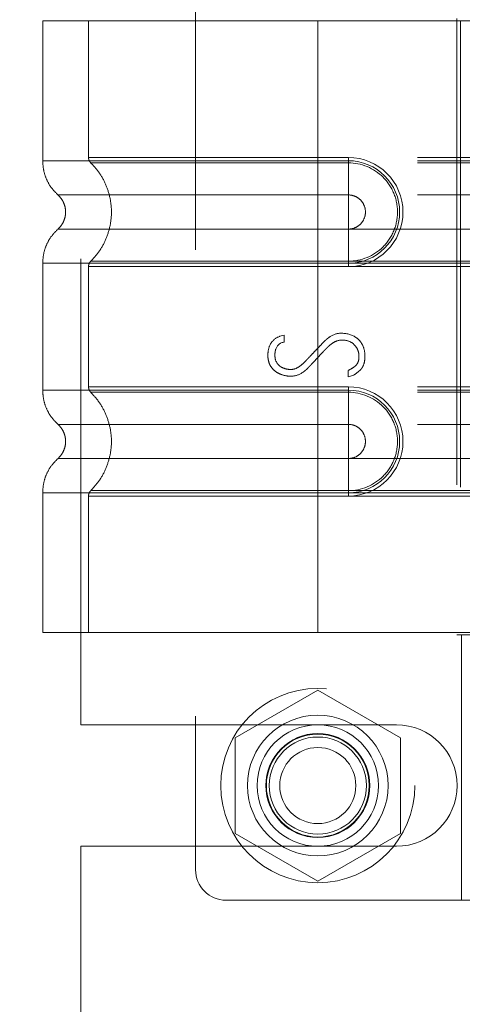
# Model space of a CAD drawing. Header units: inches. Extents: x 0.2 to 10.8, y 0.2 to 8.2.
# Tile 32 of 98: x 1.8247 to 1.9197, y 4.4928 to 4.704. Entities that reach past the tile are written whole.
import ezdxf

# ---------------------------------------------------------------- set-up
doc = ezdxf.new("R2010")
doc.units = ezdxf.units.IN
doc.header["$MEASUREMENT"] = 0
doc.linetypes.add('HIDDEN', pattern=[0.075, 0.05, -0.025])
doc.layers.add('DIMENSIONS', color=140, linetype='Continuous')
doc.layers.add('SLD-0', color=179, linetype='Continuous')
doc.styles.add('SLDTEXTSTYLE0', font='TXT', dxfattribs={"width": 0.7})
doc.dimstyles.new('SLDDIMSTYLE1', dxfattribs={"dimtxt": 0.084961, "dimasz": 0.13, "dimexe": 0, "dimexo": 0.0625, "dimgap": 0.02124, "dimtad": 0, "dimtih": 1, "dimtoh": 1, "dimlfac": 12, "dimrnd": 1e-09, "dimzin": 12, "dimdsep": 46, "dimtxsty": 'SLDTEXTSTYLE0', "dimsah": 1, "dimcen": 0.09, "dimadec": 0, "dimazin": 3, "dimtfac": 1, "dimtmove": 0, "dimatfit": 0, "dimfxl": 0, "dimfrac": 2, "dimtolj": 1, "dimtzin": 12, "dimarcsym": 0})

# ---------------------------------------------------------------- blocks, each defined once
blk = doc.blocks.new('_D_7')
at = {"layer": 'DIMENSIONS'}
for p, q in [((0.53289, 4.36221), (0.53289, 4.61221)), ((1.8425, 4.36221), (0.40789, 4.36221)), ((0.37131, 4.13266), (0.34278, 4.13266)), ((0.34278, 4.13266), (0.34278, 3.99763)), ((0.69446, 4.13266), (0.72299, 4.13266)), ((0.72299, 4.13266), (0.72299, 3.99763)), ((0.34278, 3.99763), (0.37131, 3.99763)), ((0.72299, 3.99763), (0.69446, 3.99763)), ((1.8425, 3.92555), (0.40789, 3.92555)), ((0.53289, 3.92555), (0.53289, 3.67555))]:
    blk.add_line(p, q, dxfattribs=at)
for points in [[(0.53289, 4.36221), (0.55289, 4.49221), (0.51289, 4.49221)], [(0.53289, 3.92555), (0.51289, 3.79555), (0.55289, 3.79555)]]:
    blk.add_solid(points, dxfattribs=at)
at = {"layer": 'DIMENSIONS', "char_height": 0.083333, "attachment_point": 1, "style": 'SLDTEXTSTYLE0'}
for s, insert in [('5.24', (0.40665, 4.2591)), ('133.1', (0.37131, 4.10505))]:
    blk.add_mtext(s, dxfattribs=dict(at, insert=insert))

msp = doc.modelspace()

# ---------------------------------------------------------------- linework, layer by layer
at = {"layer": 'SLD-0', "linetype": 'HIDDEN', "lineweight": 18}
for p, q in [((1.8624664, 4.7546077), (1.8624664, 4.5216681)), ((1.8378798, 4.5527336), (1.8378798, 4.7235252)), ((1.8887131, 4.7037547), (1.829658, 4.7037547)), ((1.829658, 4.7037547), (1.829658, 4.673748)), ((1.8395005, 4.7037547), (1.8395005, 4.6744587)), ((1.8887131, 4.7037547), (1.8887131, 4.673748)), ((1.9193665, 4.7037547), (1.8887131, 4.7037547)), ((1.8887131, 4.7037547), (1.8887131, 4.673748)), ((1.8887131, 4.7037547), (1.8887131, 4.6744587)), ((1.8887131, 4.7037547), (1.8887131, 4.6744587)), ((1.9185386, 4.7042469), (1.9185386, 4.572029)), ((1.9193665, 4.7037547), (1.9193665, 4.5725211)), ((1.9221785, 4.7037547), (1.9193665, 4.7037547)), ((1.9193665, 4.7037547), (1.9193665, 4.5725211)), ((1.8887131, 4.6744587), (1.8952748, 4.6744587)), ((2.0101042, 4.6744587), (1.8887131, 4.6744587)), ((1.8952748, 4.6744587), (1.8952748, 4.6732882)), ((1.8887131, 4.673748), (1.8952748, 4.673748)), ((2.0101042, 4.673748), (1.8887131, 4.673748)), ((1.8887131, 4.6732882), (1.8952748, 4.6732882)), ((2.0101042, 4.6732882), (1.8887131, 4.6732882)), ((1.8952748, 4.673748), (1.8952748, 4.6664065)), ((1.8887131, 4.6664065), (1.8952748, 4.6664065)), ((2.0101042, 4.6664065), (1.8887131, 4.6664065)), ((1.8952748, 4.659082), (1.8887131, 4.659082)), ((1.8887131, 4.659082), (2.0101042, 4.659082)), ((1.8952748, 4.6517405), (1.8952748, 4.659082)), ((1.829658, 4.6517405), (1.829658, 4.6245354)), ((1.8395005, 4.6510298), (1.8395005, 4.6252461)), ((1.8952748, 4.6522003), (1.8887131, 4.6522003)), ((1.8887131, 4.6522003), (2.0101042, 4.6522003)), ((1.8887131, 4.6517405), (1.8887131, 4.6245354)), ((1.8887131, 4.6517405), (1.8887131, 4.6245354)), ((1.8952748, 4.6517405), (1.8887131, 4.6517405)), ((1.8887131, 4.6517405), (2.0101042, 4.6517405)), ((1.8887131, 4.6510298), (1.8887131, 4.6252461)), ((1.8887131, 4.6510298), (1.8887131, 4.6252461)), ((1.8952748, 4.6510298), (1.8887131, 4.6510298)), ((1.8887131, 4.6510298), (2.0101042, 4.6510298)), ((1.8952748, 4.6510298), (1.8952748, 4.6522003)), ((1.8805941, 4.636106), (1.8815229, 4.6363462)), ((1.8815229, 4.6363462), (1.8815229, 4.634857)), ((1.8952623, 4.6273628), (1.8952623, 4.6287719)), ((1.8964153, 4.6277471), (1.8952623, 4.6273628)), ((1.8887131, 4.6252461), (1.8952748, 4.6252461)), ((2.0101042, 4.6252461), (1.8887131, 4.6252461)), ((1.8887131, 4.6245354), (1.8952748, 4.6245354)), ((2.0101042, 4.6245354), (1.8887131, 4.6245354)), ((1.8887131, 4.6240756), (1.8952748, 4.6240756)), ((2.0101042, 4.6240756), (1.8887131, 4.6240756)), ((1.8952748, 4.6252461), (1.8952748, 4.6240756)), ((1.8952748, 4.6245354), (1.8952748, 4.6171939)), ((1.8887131, 4.6171939), (1.8952748, 4.6171939)), ((2.0101042, 4.6171939), (1.8887131, 4.6171939)), ((1.8952748, 4.6098694), (1.8887131, 4.6098694)), ((1.8887131, 4.6098694), (2.0101042, 4.6098694)), ((1.8952748, 4.6025279), (1.8952748, 4.6098694)), ((1.829658, 4.6025279), (1.829658, 4.5725211)), ((1.8952748, 4.6029877), (1.8887131, 4.6029877)), ((1.8887131, 4.6029877), (2.0101042, 4.6029877)), ((1.8887131, 4.6025279), (1.8887131, 4.5725211)), ((1.8952748, 4.6025279), (1.8887131, 4.6025279)), ((1.8887131, 4.6025279), (1.8887131, 4.5725211)), ((1.8887131, 4.6025279), (2.0101042, 4.6025279)), ((1.8952748, 4.6018172), (1.8952748, 4.6029877)), ((1.8395005, 4.6018172), (1.8395005, 4.5725211)), ((1.8887131, 4.6018172), (1.8887131, 4.5725211)), ((1.8887131, 4.6018172), (1.8887131, 4.5725211)), ((1.8952748, 4.6018172), (1.8887131, 4.6018172)), ((1.8887131, 4.6018172), (2.0101042, 4.6018172)), ((1.8887131, 4.5725211), (1.829658, 4.5725211)), ((1.9193665, 4.5725211), (1.8887131, 4.5725211)), ((1.9185386, 4.572029), (1.9379257, 4.572029)), ((1.9221785, 4.5725211), (1.9193665, 4.5725211)), ((1.919553, 4.572029), (1.919553, 4.5151064)), ((1.8887131, 4.5602087), (1.8709631, 4.5499607)), ((1.9064631, 4.5499607), (1.8887131, 4.5602087)), ((1.8378798, 4.5527336), (1.9055881, 4.5527336)), ((1.8709631, 4.5499607), (1.8709631, 4.5294648)), ((1.9064631, 4.5294648), (1.9064631, 4.5499607)), ((1.8709631, 4.5294648), (1.8887131, 4.5192168)), ((1.8887131, 4.5192168), (1.9064631, 4.5294648)), ((1.8378798, 4.4444523), (1.8378798, 4.5266919)), ((1.8378798, 4.5266919), (1.9055881, 4.5266919)), ((1.8690281, 4.5151064), (1.9379257, 4.5151064))]:
    msp.add_line(p, q, dxfattribs=at)
for radius in [0.0208333, 0.0150919, 0.0130208, 0.0111549, 0.0110417, 0.0104167, 0.0081625]:
    msp.add_circle((1.8887131, 4.5397127), radius, dxfattribs=at)
for centre, radius, start, end in [((1.8952748, 4.6627442), 0.0117145, 270, 90), ((1.8952748, 4.6627442), 0.0110038, 270, 90), ((1.8952748, 4.6135316), 0.0117145, 270, 90), ((1.8952748, 4.6135316), 0.0110038, 270, 90), ((1.9055881, 4.5397127), 0.0130208, 270, 90), ((1.8690281, 4.5216681), 0.0065617, 180, 270)]:
    msp.add_arc(centre, radius, start, end, dxfattribs=at)
for points, knots in [([(1.8887131, 4.6744587), (1.881195, 4.6744587), (1.8683243, 4.6744587), (1.8524017, 4.6744587), (1.8420624, 4.6744587), (1.8382194, 4.6744587), (1.8420624, 4.6744587), (1.8524017, 4.6744587), (1.8683243, 4.6744587), (1.881195, 4.6744587), (1.8887131, 4.6744587)], [4.71239975, 4.71239975, 4.71239975, 4.71239975, 5.17054869, 5.49779793, 5.89049701, 6.2831961, 6.67589519, 7.06859428, 7.39584352, 7.85399245, 7.85399245, 7.85399245, 7.85399245]), ([(1.8395005, 4.6744663), (1.8395059, 4.6743574), (1.8395166, 4.6741373), (1.8396206, 4.6738208), (1.8397736, 4.6735249), (1.8399231, 4.673363), (1.8399971, 4.6732829)], [0, 0, 0, 0, 0.24752411, 0.50000002, 0.75247592, 1, 1, 1, 1]), ([(1.8296578, 4.673748), (1.8296999, 4.6730607), (1.8297849, 4.6716709), (1.8304669, 4.6696759), (1.8315097, 4.6678442), (1.8324942, 4.6668607), (1.8329809, 4.6663744)], [0, 0, 0, 0, 0.24733805, 0.50013361, 0.7528697, 1, 1, 1, 1]), ([(1.8887131, 4.673748), (1.8848479, 4.673748), (1.8809829, 4.673748), (1.8734011, 4.673748), (1.8696846, 4.673748), (1.8625427, 4.673748), (1.8591176, 4.673748), (1.8526901, 4.673748), (1.8496879, 4.673748), (1.8442217, 4.673748), (1.8417579, 4.673748), (1.8374632, 4.673748), (1.8356324, 4.673748), (1.8326742, 4.673748), (1.8315468, 4.673748), (1.8300387, 4.673748), (1.829658, 4.673748), (1.829658, 4.673748), (1.8300387, 4.673748), (1.8315468, 4.673748), (1.8326742, 4.673748), (1.8356324, 4.673748), (1.8374632, 4.673748), (1.8417579, 4.673748), (1.8442217, 4.673748), (1.8496879, 4.673748), (1.8526901, 4.673748), (1.8591176, 4.673748), (1.8625427, 4.673748), (1.8696846, 4.673748), (1.8734011, 4.673748), (1.8809829, 4.673748), (1.8848479, 4.673748), (1.8887131, 4.673748)], [0, 0, 0, 0, 0.0625, 0.0625, 0.125, 0.125, 0.1875, 0.1875, 0.25, 0.25, 0.3125, 0.3125, 0.375, 0.375, 0.4375, 0.4375, 0.5, 0.5, 0.5625, 0.5625, 0.625, 0.625, 0.6875, 0.6875, 0.75, 0.75, 0.8125, 0.8125, 0.875, 0.875, 0.9375, 0.9375, 1, 1, 1, 1]), ([(1.8398907, 4.6733864), (1.8405658, 4.6726587), (1.8419158, 4.6712035), (1.8433178, 4.6685544), (1.8442124, 4.6657132), (1.8445199, 4.6627442), (1.8442124, 4.6597753), (1.8433178, 4.6569341), (1.8419158, 4.654285), (1.8405658, 4.6528298), (1.8398907, 4.652102)], [0, 0, 0, 0, 0.12508578, 0.25012635, 0.37515545, 0.5, 0.62484455, 0.74987365, 0.87491422, 1, 1, 1, 1]), ([(1.8887131, 4.6732882), (1.8823342, 4.6732882), (1.8759613, 4.6732882), (1.8641763, 4.6732883), (1.8587705, 4.6732883), (1.8497554, 4.6732884), (1.8461411, 4.6732884), (1.8412618, 4.6732885), (1.839992, 4.6732885), (1.8399934, 4.6732885), (1.8412602, 4.6732886), (1.8461421, 4.6732886), (1.8497539, 4.6732886), (1.8587707, 4.6732887), (1.8641758, 4.6732887), (1.8759611, 4.6732888), (1.8823333, 4.6732888), (1.8887131, 4.6732888)], [0, 0, 0, 0, 0.125, 0.125, 0.25, 0.25, 0.375, 0.375, 0.5, 0.5, 0.625, 0.625, 0.75, 0.75, 0.875, 0.875, 1, 1, 1, 1]), ([(1.8887131, 4.673748), (1.8887131, 4.672367), (1.8887131, 4.6709866), (1.8887131, 4.6684656), (1.8887131, 4.6673263), (1.8887131, 4.6664065)], [0, 0, 0, 0, 0.5, 0.5, 1, 1, 1, 1]), ([(1.8887131, 4.673748), (1.8887131, 4.6724085), (1.8887131, 4.6695999), (1.8887131, 4.6672948), (1.8887131, 4.6664056)], [0.052118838, 0.052118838, 0.052118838, 0.052118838, 0.500001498, 0.948006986, 0.948006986, 0.948006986, 0.948006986]), ([(1.8887131, 4.6522003), (1.8887131, 4.6549318), (1.8887131, 4.6627442), (1.8887131, 4.6705567), (1.8887131, 4.6732882)], [0.027131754, 0.027131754, 0.027131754, 0.027131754, 0.5, 0.972868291, 0.972868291, 0.972868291, 0.972868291]), ([(1.8952748, 4.6732882), (1.8980463, 4.6733159), (1.9021439, 4.6715664), (1.9052695, 4.6668838), (1.9060933, 4.6627442), (1.9052695, 4.6586046), (1.9021439, 4.6539221), (1.8980463, 4.6521725), (1.8952748, 4.6522003)], [6.28318531, 6.28318531, 6.28318531, 6.28318531, 7.06858347, 7.46128255, 7.85398163, 8.24668072, 8.6393798, 9.42477796, 9.42477796, 9.42477796, 9.42477796]), ([(1.8329087, 4.6664385), (1.8331554, 4.6661926), (1.8336494, 4.6657003), (1.8341678, 4.6647822), (1.8345017, 4.6637886), (1.8346181, 4.6627442), (1.8345017, 4.6616998), (1.8341678, 4.6607062), (1.8336494, 4.6597881), (1.8331554, 4.6592958), (1.8329087, 4.65905)], [0, 0, 0, 0, 0.12483242, 0.24993914, 0.37510573, 0.5, 0.62489427, 0.75006086, 0.87516758, 1, 1, 1, 1]), ([(1.8887131, 4.6664056), (1.8804427, 4.6664056), (1.8660303, 4.6664056), (1.8479076, 4.6664056), (1.8359199, 4.6664056), (1.8314585, 4.6664056), (1.8359199, 4.6664056), (1.8479076, 4.6664056), (1.8660303, 4.6664056), (1.8804427, 4.6664056), (1.8887131, 4.6664056)], [4.71241411, 4.71241411, 4.71241411, 4.71241411, 5.15721613, 5.48839216, 5.88580339, 6.28321463, 6.68062587, 7.0780371, 7.40921314, 7.85401516, 7.85401516, 7.85401516, 7.85401516]), ([(1.8952748, 4.6664065), (1.8957542, 4.6664065), (1.8962334, 4.6663111), (1.8971191, 4.6659442), (1.8975254, 4.6656728), (1.8982033, 4.6649948), (1.8984748, 4.6645886), (1.8988417, 4.6637028), (1.898937, 4.6632236), (1.898937, 4.6622648), (1.8988417, 4.6617857), (1.8984748, 4.6608999), (1.8982033, 4.6604936), (1.8975254, 4.6598157), (1.8971191, 4.6595442), (1.8962334, 4.6591773), (1.8957542, 4.659082), (1.8952748, 4.659082)], [0, 0, 0, 0, 0.125, 0.125, 0.25, 0.25, 0.375, 0.375, 0.5, 0.5, 0.625, 0.625, 0.75, 0.75, 0.875, 0.875, 1, 1, 1, 1]), ([(1.8329809, 4.6591141), (1.8324942, 4.6586278), (1.8315097, 4.6576442), (1.8304669, 4.6558125), (1.8297849, 4.6538175), (1.8296999, 4.6524277), (1.8296578, 4.6517404)], [0, 0, 0, 0, 0.24713031, 0.49986639, 0.75266195, 1, 1, 1, 1]), ([(1.8887131, 4.6590829), (1.8804427, 4.6590829), (1.8660303, 4.6590829), (1.8479076, 4.6590829), (1.8359199, 4.6590829), (1.8314585, 4.6590829), (1.8359199, 4.6590829), (1.8479076, 4.6590829), (1.8660303, 4.6590829), (1.8804427, 4.6590829), (1.8887131, 4.6590829)], [4.71236405, 4.71236405, 4.71236405, 4.71236405, 5.15716608, 5.48834211, 5.88575335, 6.2831646, 6.68057584, 7.07798708, 7.40916311, 7.85396503, 7.85396503, 7.85396503, 7.85396503]), ([(1.8887131, 4.6517405), (1.8887131, 4.65308), (1.8887131, 4.6558886), (1.8887131, 4.6581937), (1.8887131, 4.6590829)], [0.052118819, 0.052118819, 0.052118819, 0.052118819, 0.500001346, 0.948007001, 0.948007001, 0.948007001, 0.948007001]), ([(1.8887131, 4.6517405), (1.8887131, 4.6531215), (1.8887131, 4.6545018), (1.8887131, 4.6570228), (1.8887131, 4.6581622), (1.8887131, 4.659082)], [0, 0, 0, 0, 0.5, 0.5, 1, 1, 1, 1]), ([(1.8887131, 4.6517405), (1.8848479, 4.6517405), (1.8809829, 4.6517405), (1.8734011, 4.6517405), (1.8696846, 4.6517405), (1.8625427, 4.6517405), (1.8591176, 4.6517405), (1.8526901, 4.6517405), (1.8496879, 4.6517405), (1.8442217, 4.6517405), (1.8417579, 4.6517405), (1.8374632, 4.6517405), (1.8356324, 4.6517405), (1.8326742, 4.6517405), (1.8315468, 4.6517405), (1.8300387, 4.6517405), (1.829658, 4.6517405), (1.829658, 4.6517405), (1.8300387, 4.6517405), (1.8315468, 4.6517405), (1.8326742, 4.6517405), (1.8356324, 4.6517405), (1.8374632, 4.6517405), (1.8417579, 4.6517405), (1.8442217, 4.6517405), (1.8496879, 4.6517405), (1.8526901, 4.6517405), (1.8591176, 4.6517405), (1.8625427, 4.6517405), (1.8696846, 4.6517405), (1.8734011, 4.6517405), (1.8809829, 4.6517405), (1.8848479, 4.6517405), (1.8887131, 4.6517405)], [0, 0, 0, 0, 0.0625, 0.0625, 0.125, 0.125, 0.1875, 0.1875, 0.25, 0.25, 0.3125, 0.3125, 0.375, 0.375, 0.4375, 0.4375, 0.5, 0.5, 0.5625, 0.5625, 0.625, 0.625, 0.6875, 0.6875, 0.75, 0.75, 0.8125, 0.8125, 0.875, 0.875, 0.9375, 0.9375, 1, 1, 1, 1]), ([(1.8887131, 4.6510298), (1.881195, 4.6510298), (1.8683243, 4.6510298), (1.8524017, 4.6510298), (1.8420624, 4.6510298), (1.8382194, 4.6510298), (1.8420624, 4.6510298), (1.8524017, 4.6510298), (1.8683243, 4.6510298), (1.881195, 4.6510298), (1.8887131, 4.6510298)], [4.71239001, 4.71239001, 4.71239001, 4.71239001, 5.17053895, 5.49778819, 5.89048727, 6.28318636, 6.67588545, 7.06858454, 7.39583378, 7.85398272, 7.85398272, 7.85398272, 7.85398272]), ([(1.8399971, 4.6522056), (1.8399231, 4.6521255), (1.8397736, 4.6519636), (1.8396206, 4.6516677), (1.8395166, 4.6513512), (1.8395059, 4.6511311), (1.8395005, 4.6510222)], [0, 0, 0, 0, 0.24752409, 0.49999999, 0.7524759, 1, 1, 1, 1]), ([(1.8887131, 4.6521996), (1.8823333, 4.6521997), (1.8759611, 4.6521997), (1.8641758, 4.6521997), (1.8587707, 4.6521998), (1.8497539, 4.6521998), (1.8461421, 4.6521999), (1.8412602, 4.6521999), (1.8399934, 4.6521999), (1.839992, 4.6522), (1.8412618, 4.6522), (1.8461411, 4.6522001), (1.8497554, 4.6522001), (1.8587705, 4.6522001), (1.8641763, 4.6522002), (1.8759613, 4.6522002), (1.8823342, 4.6522002), (1.8887131, 4.6522003)], [0, 0, 0, 0, 0.125, 0.125, 0.25, 0.25, 0.375, 0.375, 0.5, 0.5, 0.625, 0.625, 0.75, 0.75, 0.875, 0.875, 1, 1, 1, 1]), ([(1.8952623, 4.6287719), (1.8957617, 4.6290369), (1.8963619, 4.6294026), (1.8967193, 4.6296547), (1.8972055, 4.6301708), (1.8975515, 4.6309706), (1.8975761, 4.6322656), (1.8972764, 4.6333554), (1.8963169, 4.6346448), (1.8950528, 4.6352562), (1.8933055, 4.6353908), (1.8920223, 4.6347292), (1.891252, 4.6341448), (1.8907741, 4.6337122), (1.8903497, 4.6332742), (1.8901296, 4.6330404), (1.8896501, 4.632535), (1.889018, 4.6318622), (1.8882345, 4.6310264), (1.8876033, 4.6303508), (1.8871276, 4.6298455), (1.8869063, 4.6296069), (1.8864751, 4.6291603), (1.8860122, 4.6287422), (1.8848557, 4.6278514), (1.8831284, 4.6273711), (1.8814096, 4.6276765), (1.8802609, 4.6281353), (1.8795787, 4.6285406), (1.8786772, 4.6294246), (1.8781896, 4.6304082), (1.8779597, 4.6316116), (1.8780505, 4.6333786), (1.8787139, 4.6349979), (1.8798658, 4.6358228), (1.8805941, 4.636106)], [0, 0, 0, 0, 0.03125, 0.046875, 0.0625, 0.09375, 0.125, 0.15625, 0.1875, 0.25, 0.3125, 0.34375, 0.359375, 0.375, 0.3828125, 0.390625, 0.40625, 0.4375, 0.46875, 0.5, 0.515625, 0.5234375, 0.53125, 0.546875, 0.5625, 0.625, 0.6875, 0.71875, 0.75, 0.78125, 0.8125, 0.84375, 0.875, 0.9375, 1, 1, 1, 1]), ([(1.8815229, 4.634857), (1.8805875, 4.6347011), (1.8798237, 4.6340509), (1.8795203, 4.6326533), (1.8794735, 4.6314855), (1.879733, 4.6305276), (1.8804768, 4.6297351), (1.8810321, 4.6293736), (1.8818208, 4.629065), (1.8829564, 4.628891), (1.8840561, 4.6291143), (1.8850776, 4.629817), (1.8857184, 4.630376), (1.886368, 4.6310565), (1.8866093, 4.6313199), (1.8872253, 4.6319729), (1.8880051, 4.6327976), (1.8890113, 4.6338372), (1.8897648, 4.6346663), (1.8906107, 4.6354744), (1.8918136, 4.6363901), (1.8928307, 4.6367466), (1.893645, 4.6367466)], [0, 0, 0, 0, 0.125, 0.15625, 0.1875, 0.25, 0.28125, 0.3125, 0.375, 0.4375, 0.5, 0.53125, 0.5625, 0.578125, 0.59375, 0.625, 0.6875, 0.75, 0.8125, 0.84375, 0.875, 1, 1, 1, 1]), ([(1.893645, 4.6367466), (1.8948997, 4.6367466), (1.8964783, 4.6363302), (1.8980358, 4.6348507), (1.8987003, 4.6334541), (1.8989168, 4.6316294), (1.8986766, 4.6301816), (1.8983079, 4.6294328), (1.8979915, 4.6290035), (1.8978326, 4.6288464), (1.8973444, 4.6284208), (1.8967643, 4.6279946), (1.8964153, 4.6277471)], [0, 0, 0, 0, 0.25, 0.375, 0.5, 0.625, 0.75, 0.8125, 0.84375, 0.875, 0.9375, 1, 1, 1, 1]), ([(1.8296578, 4.6245354), (1.8296999, 4.6238481), (1.8297849, 4.6224583), (1.8304669, 4.6204633), (1.8315097, 4.6186316), (1.8324942, 4.6176481), (1.8329809, 4.6171618)], [0, 0, 0, 0, 0.24733805, 0.50013361, 0.7528697, 1, 1, 1, 1]), ([(1.8887131, 4.6245354), (1.8848479, 4.6245354), (1.8809829, 4.6245354), (1.8734011, 4.6245354), (1.8696846, 4.6245354), (1.8625427, 4.6245354), (1.8591176, 4.6245354), (1.8526901, 4.6245354), (1.8496879, 4.6245354), (1.8442217, 4.6245354), (1.8417579, 4.6245354), (1.8374632, 4.6245354), (1.8356324, 4.6245354), (1.8326742, 4.6245354), (1.8315468, 4.6245354), (1.8300387, 4.6245354), (1.829658, 4.6245354), (1.829658, 4.6245354), (1.8300387, 4.6245354), (1.8315468, 4.6245354), (1.8326742, 4.6245354), (1.8356324, 4.6245354), (1.8374632, 4.6245354), (1.8417579, 4.6245354), (1.8442217, 4.6245354), (1.8496879, 4.6245354), (1.8526901, 4.6245354), (1.8591176, 4.6245354), (1.8625427, 4.6245354), (1.8696846, 4.6245354), (1.8734011, 4.6245354), (1.8809829, 4.6245354), (1.8848479, 4.6245354), (1.8887131, 4.6245354)], [0, 0, 0, 0, 0.0625, 0.0625, 0.125, 0.125, 0.1875, 0.1875, 0.25, 0.25, 0.3125, 0.3125, 0.375, 0.375, 0.4375, 0.4375, 0.5, 0.5, 0.5625, 0.5625, 0.625, 0.625, 0.6875, 0.6875, 0.75, 0.75, 0.8125, 0.8125, 0.875, 0.875, 0.9375, 0.9375, 1, 1, 1, 1]), ([(1.8887131, 4.6252461), (1.88146, 4.6252461), (1.8688185, 4.6252461), (1.8528835, 4.6252461), (1.8422789, 4.6252461), (1.838206, 4.6252461), (1.8419125, 4.6252461), (1.8522244, 4.6252461), (1.8682022, 4.6252461), (1.8811498, 4.6252461), (1.8887131, 4.6252461)], [4.71239469, 4.71239469, 4.71239469, 4.71239469, 5.154448, 5.48366074, 5.87871603, 6.27377131, 6.6688266, 7.06388188, 7.39309462, 7.85399245, 7.85399245, 7.85399245, 7.85399245]), ([(1.8395005, 4.6252537), (1.8395059, 4.6251448), (1.8395167, 4.6249247), (1.8396206, 4.6246082), (1.8397736, 4.6243123), (1.8399231, 4.6241504), (1.8399971, 4.6240703)], [0, 0, 0, 0, 0.24752414, 0.50000006, 0.75247595, 1, 1, 1, 1]), ([(1.8398907, 4.6241738), (1.8405616, 4.6234434), (1.8419038, 4.6219819), (1.8433073, 4.6193355), (1.8442089, 4.6164976), (1.8445216, 4.6135316), (1.8442089, 4.6105656), (1.8433073, 4.6077278), (1.8419038, 4.6050813), (1.8405616, 4.6036199), (1.8398907, 4.6028894)], [0, 0, 0, 0, 0.12505483, 0.25020853, 0.37526383, 0.5, 0.62473617, 0.74979147, 0.87494517, 1, 1, 1, 1]), ([(1.8887131, 4.6240756), (1.886683, 4.6240756), (1.8845248, 4.6240756), (1.8799665, 4.6240756), (1.8775656, 4.6240756), (1.8725766, 4.6240756), (1.8699876, 4.6240756), (1.8647389, 4.6240756), (1.8620787, 4.6240756), (1.8568818, 4.6240756), (1.8543457, 4.6240756), (1.8496646, 4.6240756), (1.8475219, 4.6240756), (1.8439254, 4.6240756), (1.8424748, 4.6240756), (1.8405068, 4.6240756), (1.8399917, 4.6240756), (1.8399917, 4.6240756), (1.8405068, 4.6240756), (1.8424748, 4.6240756), (1.8439254, 4.6240756), (1.8475219, 4.6240756), (1.8496646, 4.6240756), (1.8543457, 4.6240756), (1.8568818, 4.6240756), (1.8620787, 4.6240756), (1.8647389, 4.6240756), (1.8699876, 4.6240756), (1.8725765, 4.6240756), (1.8775656, 4.6240756), (1.8799665, 4.6240756), (1.8845248, 4.6240756), (1.886683, 4.6240756), (1.8887131, 4.6240756)], [0, 0, 0, 0, 0.0625, 0.0625, 0.125, 0.125, 0.1875, 0.1875, 0.25, 0.25, 0.3125, 0.3125, 0.375, 0.375, 0.4375, 0.4375, 0.5, 0.5, 0.5625, 0.5625, 0.625, 0.625, 0.6875, 0.6875, 0.75, 0.75, 0.8125, 0.8125, 0.875, 0.875, 0.9375, 0.9375, 1, 1, 1, 1]), ([(1.8887131, 4.6245354), (1.8887131, 4.6231544), (1.8887131, 4.621774), (1.8887131, 4.619253), (1.8887131, 4.6181137), (1.8887131, 4.6171939)], [0, 0, 0, 0, 0.5, 0.5, 1, 1, 1, 1]), ([(1.8887131, 4.6245354), (1.8887131, 4.6231959), (1.8887131, 4.6203873), (1.8887131, 4.6180822), (1.8887131, 4.617193)], [0.052118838, 0.052118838, 0.052118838, 0.052118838, 0.500001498, 0.948006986, 0.948006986, 0.948006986, 0.948006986]), ([(1.8952748, 4.6240756), (1.8980463, 4.6241033), (1.9021439, 4.6223538), (1.9052695, 4.6176712), (1.9060933, 4.6135316), (1.9052695, 4.609392), (1.9021439, 4.6047095), (1.8980463, 4.6029599), (1.8952748, 4.6029877)], [6.28318531, 6.28318531, 6.28318531, 6.28318531, 7.06858347, 7.46128255, 7.85398163, 8.24668072, 8.6393798, 9.42477796, 9.42477796, 9.42477796, 9.42477796]), ([(1.8329087, 4.6172259), (1.8331554, 4.61698), (1.8336494, 4.6164877), (1.8341678, 4.6155696), (1.8345017, 4.614576), (1.8346181, 4.6135316), (1.8345017, 4.6124872), (1.8341678, 4.6114936), (1.8336494, 4.6105755), (1.8331554, 4.6100832), (1.8329087, 4.6098374)], [0, 0, 0, 0, 0.124832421, 0.249939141, 0.375105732, 0.5, 0.624894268, 0.750060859, 0.875167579, 1, 1, 1, 1]), ([(1.8887131, 4.617193), (1.8804427, 4.617193), (1.8660303, 4.617193), (1.8479076, 4.617193), (1.8359199, 4.617193), (1.8314585, 4.617193), (1.8359199, 4.617193), (1.8479076, 4.617193), (1.8660303, 4.617193), (1.8804427, 4.617193), (1.8887131, 4.617193)], [4.71241411, 4.71241411, 4.71241411, 4.71241411, 5.15721613, 5.48839216, 5.88580339, 6.28321463, 6.68062587, 7.0780371, 7.40921314, 7.85401516, 7.85401516, 7.85401516, 7.85401516]), ([(1.8952748, 4.6171939), (1.8957542, 4.6171939), (1.8962334, 4.6170985), (1.8971191, 4.6167316), (1.8975254, 4.6164602), (1.8982033, 4.6157822), (1.8984748, 4.615376), (1.8988417, 4.6144902), (1.898937, 4.614011), (1.898937, 4.6130522), (1.8988417, 4.6125731), (1.8984748, 4.6116873), (1.8982033, 4.611281), (1.8975254, 4.6106031), (1.8971191, 4.6103316), (1.8962334, 4.6099647), (1.8957542, 4.6098694), (1.8952748, 4.6098694)], [0, 0, 0, 0, 0.125, 0.125, 0.25, 0.25, 0.375, 0.375, 0.5, 0.5, 0.625, 0.625, 0.75, 0.75, 0.875, 0.875, 1, 1, 1, 1]), ([(1.8329809, 4.6099015), (1.8324942, 4.6094152), (1.8315097, 4.6084316), (1.8304669, 4.6065999), (1.8297849, 4.6046049), (1.8296999, 4.6032151), (1.8296578, 4.6025278)], [0, 0, 0, 0, 0.24713031, 0.49986639, 0.75266195, 1, 1, 1, 1]), ([(1.8887131, 4.6098703), (1.8804427, 4.6098703), (1.8660303, 4.6098703), (1.8479076, 4.6098703), (1.8359199, 4.6098703), (1.8314585, 4.6098703), (1.8359199, 4.6098703), (1.8479076, 4.6098703), (1.8660303, 4.6098703), (1.8804427, 4.6098703), (1.8887131, 4.6098703)], [4.71236405, 4.71236405, 4.71236405, 4.71236405, 5.15716608, 5.48834211, 5.88575335, 6.2831646, 6.68057584, 7.07798708, 7.40916311, 7.85396514, 7.85396514, 7.85396514, 7.85396514]), ([(1.8887131, 4.6025279), (1.8887131, 4.6038674), (1.8887131, 4.606676), (1.8887131, 4.6089811), (1.8887131, 4.6098703)], [0.052118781, 0.052118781, 0.052118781, 0.052118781, 0.500001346, 0.948006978, 0.948006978, 0.948006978, 0.948006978]), ([(1.8887131, 4.6025279), (1.8887131, 4.6039089), (1.8887131, 4.6052892), (1.8887131, 4.6078102), (1.8887131, 4.6089496), (1.8887131, 4.6098694)], [0, 0, 0, 0, 0.5, 0.5, 1, 1, 1, 1]), ([(1.8887131, 4.6025279), (1.8848479, 4.6025279), (1.8809829, 4.6025279), (1.8734011, 4.6025279), (1.8696846, 4.6025279), (1.8625427, 4.6025279), (1.8591176, 4.6025279), (1.8526901, 4.6025279), (1.8496879, 4.6025279), (1.8442217, 4.6025279), (1.8417579, 4.6025279), (1.8374632, 4.6025279), (1.8356324, 4.6025279), (1.8326742, 4.6025279), (1.8315468, 4.6025279), (1.8300387, 4.6025279), (1.829658, 4.6025279), (1.829658, 4.6025279), (1.8300387, 4.6025279), (1.8315468, 4.6025279), (1.8326742, 4.6025279), (1.8356324, 4.6025279), (1.8374632, 4.6025279), (1.8417579, 4.6025279), (1.8442217, 4.6025279), (1.8496879, 4.6025279), (1.8526901, 4.6025279), (1.8591176, 4.6025279), (1.8625427, 4.6025279), (1.8696846, 4.6025279), (1.8734011, 4.6025279), (1.8809829, 4.6025279), (1.8848479, 4.6025279), (1.8887131, 4.6025279)], [0, 0, 0, 0, 0.0625, 0.0625, 0.125, 0.125, 0.1875, 0.1875, 0.25, 0.25, 0.3125, 0.3125, 0.375, 0.375, 0.4375, 0.4375, 0.5, 0.5, 0.5625, 0.5625, 0.625, 0.625, 0.6875, 0.6875, 0.75, 0.75, 0.8125, 0.8125, 0.875, 0.875, 0.9375, 0.9375, 1, 1, 1, 1]), ([(1.8399971, 4.602993), (1.8399231, 4.6029129), (1.8397736, 4.602751), (1.8396206, 4.6024551), (1.8395167, 4.6021386), (1.8395059, 4.6019185), (1.8395005, 4.6018096)], [0, 0, 0, 0, 0.24752406, 0.49999996, 0.75247587, 1, 1, 1, 1]), ([(1.8887131, 4.6029877), (1.886683, 4.6029877), (1.8845248, 4.6029877), (1.8799665, 4.6029877), (1.8775656, 4.6029877), (1.8725765, 4.6029877), (1.8699876, 4.6029877), (1.8647389, 4.6029877), (1.8620787, 4.6029877), (1.8568818, 4.6029877), (1.8543457, 4.6029877), (1.8496646, 4.6029877), (1.8475219, 4.6029877), (1.8439254, 4.6029877), (1.8424748, 4.6029877), (1.8405068, 4.6029877), (1.8399917, 4.6029877), (1.8399917, 4.6029877), (1.8405068, 4.6029877), (1.8424748, 4.6029877), (1.8439254, 4.6029877), (1.8475219, 4.6029877), (1.8496646, 4.6029877), (1.8543457, 4.6029877), (1.8568818, 4.6029877), (1.8620787, 4.6029877), (1.8647389, 4.6029877), (1.8699876, 4.6029877), (1.8725766, 4.6029877), (1.8775656, 4.6029877), (1.8799665, 4.6029877), (1.8845248, 4.6029877), (1.886683, 4.6029877), (1.8887131, 4.6029877)], [0, 0, 0, 0, 0.0625, 0.0625, 0.125, 0.125, 0.1875, 0.1875, 0.25, 0.25, 0.3125, 0.3125, 0.375, 0.375, 0.4375, 0.4375, 0.5, 0.5, 0.5625, 0.5625, 0.625, 0.625, 0.6875, 0.6875, 0.75, 0.75, 0.8125, 0.8125, 0.875, 0.875, 0.9375, 0.9375, 1, 1, 1, 1]), ([(1.8887131, 4.6018172), (1.8811498, 4.6018172), (1.8682022, 4.6018172), (1.8522244, 4.6018172), (1.8419125, 4.6018172), (1.838206, 4.6018172), (1.8422789, 4.6018172), (1.8528835, 4.6018172), (1.8688185, 4.6018172), (1.88146, 4.6018172), (1.8887131, 4.6018172)], [4.71239001, 4.71239001, 4.71239001, 4.71239001, 5.17328784, 5.50250058, 5.89755587, 6.29261115, 6.68766644, 7.08272172, 7.41193446, 7.85398778, 7.85398778, 7.85398778, 7.85398778])]:
    msp.add_open_spline(points, degree=3, knots=knots, dxfattribs=at)
for points in [[(1.8887131, 4.6744587), (1.8887131, 4.6740242), (1.8887131, 4.6735926), (1.8887131, 4.6732882)], [(1.8887131, 4.6744587), (1.8887131, 4.6740344), (1.8887131, 4.6735813), (1.8887131, 4.6732881)], [(1.8887131, 4.6522003), (1.8887131, 4.6549428), (1.8887131, 4.6627442), (1.8887131, 4.6705457), (1.8887131, 4.6732882)], [(1.8952748, 4.6627442), (1.8952748, 4.6647031), (1.8952748, 4.6686125), (1.8952748, 4.6719166), (1.8952748, 4.6732882)], [(1.8887131, 4.6627442), (1.8887131, 4.6641177), (1.8887131, 4.6654911), (1.8887131, 4.6664065)], [(1.8887131, 4.6627442), (1.8887131, 4.6641178), (1.8887131, 4.6654914), (1.8887131, 4.6664058)], [(1.8952748, 4.6627442), (1.8952748, 4.6641177), (1.8952748, 4.6654911), (1.8952748, 4.6664065)], [(1.8887131, 4.659082), (1.8887131, 4.6599973), (1.8887131, 4.6613708), (1.8887131, 4.6627442)], [(1.8887131, 4.6590827), (1.8887131, 4.6599971), (1.8887131, 4.6613707), (1.8887131, 4.6627442)], [(1.8952748, 4.659082), (1.8952748, 4.6599973), (1.8952748, 4.6613708), (1.8952748, 4.6627442)], [(1.8952748, 4.6522003), (1.8952748, 4.6535718), (1.8952748, 4.656876), (1.8952748, 4.6607853), (1.8952748, 4.6627442)], [(1.8887131, 4.6510298), (1.8887131, 4.6514541), (1.8887131, 4.6519072), (1.8887131, 4.6522004)], [(1.8887131, 4.6510298), (1.8887131, 4.6514642), (1.8887131, 4.6518959), (1.8887131, 4.6522003)], [(1.8887131, 4.6252461), (1.8887131, 4.6248116), (1.8887131, 4.62438), (1.8887131, 4.6240756)], [(1.8887131, 4.6252461), (1.8887131, 4.6248218), (1.8887131, 4.6243687), (1.8887131, 4.6240755)], [(1.8887131, 4.6240756), (1.8887131, 4.6213331), (1.8887131, 4.6135316), (1.8887131, 4.6057302), (1.8887131, 4.6029877)], [(1.8887131, 4.6240756), (1.8887131, 4.6213324), (1.8887131, 4.6135316), (1.8887131, 4.6057309), (1.8887131, 4.6029877)], [(1.8952748, 4.6135316), (1.8952748, 4.6154905), (1.8952748, 4.6193999), (1.8952748, 4.622704), (1.8952748, 4.6240756)], [(1.8887131, 4.6171939), (1.8887131, 4.6162785), (1.8887131, 4.6149051), (1.8887131, 4.6135316)], [(1.8887131, 4.6171932), (1.8887131, 4.6162788), (1.8887131, 4.6149052), (1.8887131, 4.6135316)], [(1.8952748, 4.6135316), (1.8952748, 4.6149051), (1.8952748, 4.6162785), (1.8952748, 4.6171939)], [(1.8887131, 4.6135316), (1.8887131, 4.6121581), (1.8887131, 4.6107845), (1.8887131, 4.6098701)], [(1.8887131, 4.6135316), (1.8887131, 4.6121582), (1.8887131, 4.6107847), (1.8887131, 4.6098694)], [(1.8952748, 4.6098694), (1.8952748, 4.6107847), (1.8952748, 4.6121582), (1.8952748, 4.6135316)], [(1.8952748, 4.6029877), (1.8952748, 4.6043592), (1.8952748, 4.6076634), (1.8952748, 4.6115727), (1.8952748, 4.6135316)], [(1.8887131, 4.6018172), (1.8887131, 4.6022418), (1.8887131, 4.6026952), (1.8887131, 4.6029884)], [(1.8887131, 4.6018172), (1.8887131, 4.6022516), (1.8887131, 4.6026833), (1.8887131, 4.6029877)]]:
    msp.add_open_spline(points, degree=3, dxfattribs=at)

# ---------------------------------------------------------------- dimensions: what is measured, and where the dimension line sits
at = {"layer": 'DIMENSIONS'}
dim = msp.add_linear_dim(base=(0.5328851, 4.3622127), p1=(1.8925048, 3.9255461), p2=(1.8925048, 4.3622127), angle=90, dimstyle='SLDDIMSTYLE1', dxfattribs=at)
dim.commit()
dim.dimension.update_dxf_attribs({"geometry": '_D_7', "text_midpoint": (0.5328851, 4.132659), "dimtype": 160})

doc.saveas('drawing.dxf')
